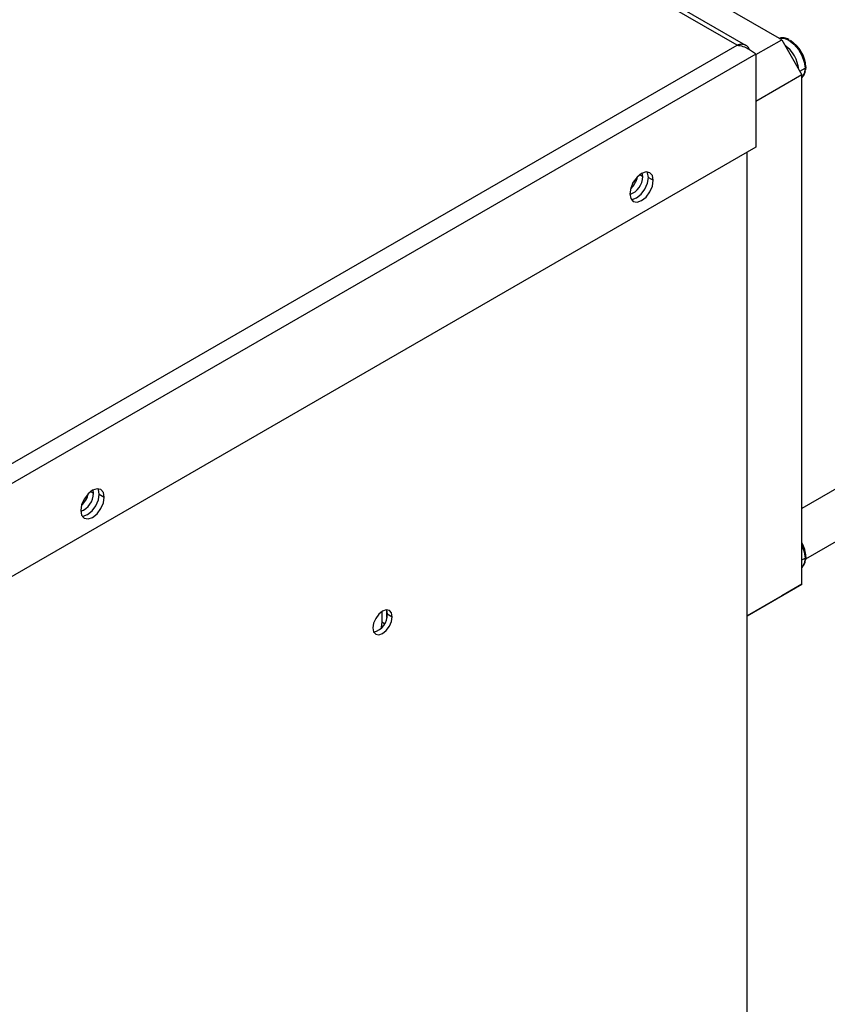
# Model space of a CAD drawing. Header units: millimetres. Extents: x 0 to 1676, y 0 to 1295.
# Tile 10 of 12: x 1384 to 1525, y 983 to 1155. Entities that reach past the tile are written whole.
import ezdxf

# ---------------------------------------------------------------- set-up
doc = ezdxf.new("R2010")
doc.units = ezdxf.units.MM
doc.header["$LTSCALE"] = 6

msp = doc.modelspace()

# ---------------------------------------------------------------- linework, layer by layer
for p, q in [((1511.08, 1150.08), (1384.78, 1222.99)), ((1509.55, 1150.12), (1383.83, 1222.7)), ((1517.33, 1151.07), (1480.25, 1172.48)), ((1512.81, 1148.47), (1517.33, 1151.07)), ((1517.33, 1151.07), (1520.86, 1144.95)), ((1377.36, 1073.81), (1509.55, 1150.12)), ((1512.81, 1148.53), (1378.27, 1070.86)), ((1512.81, 1148.53), (1512.81, 1132.3)), ((1520.51, 1145.56), (1521.4, 1146.08)), ((1521.54, 1146.32), (1521.5, 1145.8)), ((1520.86, 1144.95), (1512.81, 1140.3)), ((1520.86, 1055.95), (1520.86, 1144.95)), ((1512.81, 1132.3), (1378.27, 1054.63)), ((1511.31, 830.47), (1511.31, 1131.43)), ((1491.3, 1125.95), (1492.04, 1126.87)), ((1491.95, 1126.92), (1492.04, 1126.87)), ((1492.04, 1126.87), (1492.04, 1127.02)), ((1492.55, 1127.48), (1493.07, 1127.19)), ((1493.07, 1127.19), (1492.98, 1127.76)), ((1494.07, 1127.02), (1494.92, 1126.52)), ((1531.55, 1075.36), (1520.86, 1069.2)), ((1396.68, 1072.15), (1397.2, 1071.85)), ((1397.2, 1071.85), (1397.11, 1072.42)), ((1398.2, 1071.68), (1399.06, 1071.18)), ((1521.52, 1060.41), (1535.52, 1068.49)), ((1520.86, 1060.19), (1521.4, 1060.5)), ((1521.54, 1060.74), (1521.5, 1060.22)), ((1511.31, 1050.43), (1520.86, 1055.95)), ((1520.86, 1055.95), (1517.33, 1053.91)), ((1517.33, 1053.91), (1511.31, 1050.43)), ((1447.55, 1051.2), (1447.55, 1049.36)), ((1448.41, 1050.14), (1448.41, 1051.32)), ((1447.55, 1049.36), (1447.99, 1049.1)), ((1448.48, 1050.78), (1449.34, 1050.28))]:
    msp.add_line(p, q)
at = {"flags": 128}
for points in [[(1516.91, 1151.31), (1517.7, 1151.32), (1518.58, 1150.98), (1519.45, 1150.31), (1520.24, 1149.39), (1520.86, 1148.31), (1521.27, 1147.17), (1521.4, 1146.08)], [(1521.4, 1146.08), (1521.27, 1145.15), (1520.86, 1144.47)], [(1494.92, 1126.52), (1494.77, 1127.34), (1494.32, 1127.85), (1493.66, 1127.98), (1492.87, 1127.7), (1492.09, 1127.07), (1491.42, 1126.17), (1490.98, 1125.15), (1490.82, 1124.15)], [(1491.06, 1123.19), (1491.23, 1123.19), (1492.01, 1123.46), (1492.8, 1124.1), (1493.46, 1124.99), (1493.91, 1126.02), (1494.07, 1127.02)], [(1494.07, 1127.02), (1493.91, 1127.83), (1493.83, 1127.98)], [(1490.82, 1124.15), (1490.98, 1123.34), (1491.42, 1122.82), (1492.09, 1122.7), (1492.87, 1122.97), (1493.66, 1123.6), (1494.32, 1124.5), (1494.77, 1125.52), (1494.92, 1126.52)], [(1399.06, 1071.18), (1398.91, 1072), (1398.46, 1072.51), (1397.8, 1072.64), (1397.01, 1072.36), (1396.23, 1071.73), (1395.56, 1070.83), (1395.12, 1069.81), (1394.96, 1068.81)], [(1395.2, 1067.85), (1395.37, 1067.85), (1396.15, 1068.12), (1396.94, 1068.76), (1397.6, 1069.65), (1398.05, 1070.68), (1398.2, 1071.68)], [(1398.2, 1071.68), (1398.05, 1072.49), (1397.97, 1072.64)], [(1394.96, 1068.81), (1395.12, 1068), (1395.56, 1067.49), (1396.23, 1067.36), (1397.01, 1067.63), (1397.8, 1068.26), (1398.46, 1069.16), (1398.91, 1070.18), (1399.06, 1071.18)], [(1520.86, 1062.73), (1521.27, 1061.59), (1521.4, 1060.5)], [(1521.4, 1060.5), (1521.27, 1059.58), (1520.86, 1058.9)], [(1449.34, 1050.28), (1449.21, 1050.96), (1448.85, 1051.38), (1448.3, 1051.49), (1447.65, 1051.26), (1447, 1050.74), (1446.45, 1049.99), (1446.08, 1049.15), (1445.95, 1048.32)], [(1448.34, 1051.49), (1448.36, 1051.45), (1448.48, 1050.78)], [(1445.95, 1048.32), (1446.08, 1047.65), (1446.45, 1047.22), (1447, 1047.12), (1447.65, 1047.34), (1448.3, 1047.87), (1448.85, 1048.61), (1449.21, 1049.46), (1449.34, 1050.28)], [(1447.55, 1049.36), (1447.41, 1048.39), (1447.39, 1048.31)]]:
    msp.add_lwpolyline(points, dxfattribs=at)
for centre, radius, start, end in [((1515.7, 1146.05), 5.84, 2.6055, 57.3945), ((1514.11, 1145.13), 6.27, 6.7362, 53.2638), ((1515.12, 1145.72), 6.5, 23.504, 36.4906), ((1521.32, 1146.28), 0.22, 292.0539, 9.517), ((1489.69, 1127.21), 3.37, 289.6408, 359.5223), ((1488.33, 1127.96), 3.91, 312.2387, 347.7667), ((1393.83, 1071.87), 3.37, 289.6408, 359.5223), ((1392.47, 1072.62), 3.91, 312.2387, 347.7667), ((1515.12, 1060.14), 6.5, 23.504, 27.9362), ((1516.13, 1060.57), 5.41, 1.8725, 28.9458), ((1521.32, 1060.71), 0.22, 292.0539, 9.517), ((1445.38, 1050.63), 3.11, 283.3171, 2.6671)]:
    msp.add_arc(centre, radius, start, end)
for points, knots in [([(1518.63, 1151.1), (1518.63, 1151.1), (1518.35, 1151.29), (1517.8, 1151.39), (1517.21, 1151.45), (1516.96, 1151.32), (1516.93, 1151.3)], [0, 0, 0, 0, 0.005704, 0.501171, 0.930503, 1, 1, 1, 1]), ([(1511.66, 1149.39), (1511.65, 1149.45), (1511.54, 1149.77), (1511.1, 1150.12), (1510.39, 1150.35), (1509.83, 1150.2), (1509.55, 1150.12)], [0, 0, 0, 0, 0.064754, 0.376503, 0.688251, 1, 1, 1, 1]), ([(1509.55, 1150.12), (1509.9, 1150.09), (1510.24, 1150.02), (1510.9, 1149.8), (1511.21, 1149.66), (1511.78, 1149.35), (1512.04, 1149.18), (1512.48, 1148.84), (1512.67, 1148.67), (1512.81, 1148.53)], [0, 0, 0, 0, 0.25, 0.25, 0.5, 0.5, 0.75, 0.75, 1, 1, 1, 1]), ([(1520.86, 1144.48), (1521.01, 1144.63), (1521.32, 1144.96), (1521.44, 1145.45), (1521.5, 1145.71)], [0, 0, 0, 0, 0.460969, 1, 1, 1, 1]), ([(1520.86, 1058.91), (1521.01, 1059.06), (1521.32, 1059.39), (1521.44, 1059.87), (1521.5, 1060.14)], [0, 0, 0, 0, 0.460969, 1, 1, 1, 1])]:
    msp.add_open_spline(points, degree=3, knots=knots)

doc.saveas('drawing.dxf')
